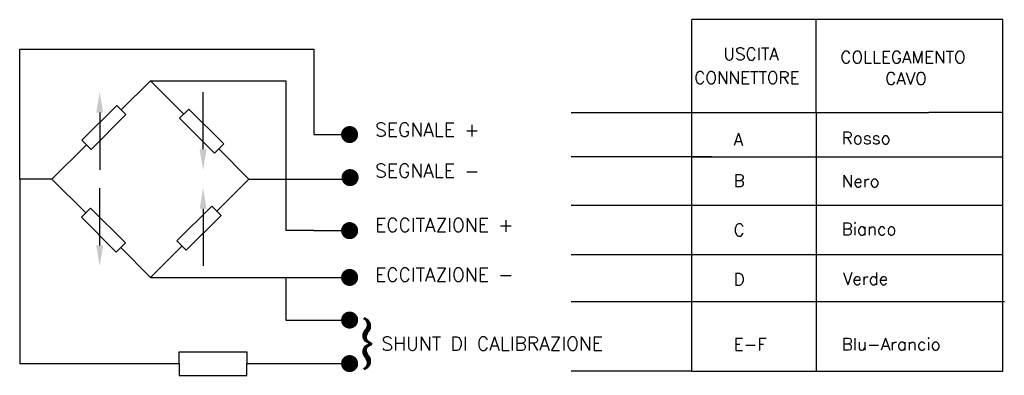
# Model space of a CAD drawing. Extents: x 21 to 148, y 217 to 262.
import ezdxf

# ---------------------------------------------------------------- set-up
doc = ezdxf.new("R2010")
doc.units = 0
doc.header["$LTSCALE"] = 10
doc.header["$MEASUREMENT"] = 0
doc.layers.get('0').update_dxf_attribs({"linetype": 'CONTINUOUS'})
doc.layers.add('QUOTE', color=7, linetype='CONTINUOUS')
doc.styles.add('DEM3', font='romans', dxfattribs={"height": 4.8})

msp = doc.modelspace()

# ---------------------------------------------------------------- linework, layer by layer
for p, q in [((148.1, 262.47), (107.96, 262.47)), ((107.96, 217.09), (107.96, 262.47)), ((124.01, 250.48), (124.01, 262.47)), ((148.1, 250.48), (148.1, 262.47)), ((21.26, 241.89), (21.26, 258.66)), ((21.26, 258.66), (57.21, 258.66)), ((57.21, 258.66), (59.19, 258.66)), ((59.19, 258.66), (59.19, 247.63)), ((38.13, 254.59), (54.01, 254.59)), ((54.01, 254.59), (55.6, 254.59)), ((55.6, 254.59), (55.6, 235.78)), ((33.77, 251.4), (29.28, 246.91)), ((34.97, 250.2), (33.77, 251.4)), ((43.09, 250.92), (41.89, 249.73)), ((47.58, 246.43), (43.09, 250.92)), ((92.41, 250.48), (138.52, 250.48)), ((124.01, 250.48), (124.01, 217.09)), ((148.1, 250.48), (138.52, 250.48)), ((148.1, 217.09), (148.1, 250.48)), ((30.47, 245.71), (34.97, 250.2)), ((41.89, 249.73), (46.38, 245.23)), ((29.28, 246.91), (30.47, 245.71)), ((46.38, 245.23), (47.58, 246.43)), ((59.19, 247.63), (63.82, 247.63)), ((110.53, 244.75), (92.41, 244.75)), ((107.96, 244.75), (110.92, 244.75)), ((110.53, 244.75), (144.29, 244.75)), ((144.29, 244.75), (148.1, 244.75)), ((25.42, 241.89), (21.26, 241.89)), ((21.26, 241.89), (21.26, 218.05)), ((50.83, 241.89), (54.16, 241.89)), ((54.01, 241.89), (59.73, 241.89)), ((59.73, 241.89), (63.82, 241.89)), ((30.41, 238.14), (29.22, 236.94)), ((34.91, 233.65), (30.41, 238.14)), ((46.04, 238.39), (41.55, 233.9)), ((47.24, 237.19), (46.04, 238.39)), ((92.41, 238.53), (113.73, 238.53)), ((113.73, 238.53), (148.1, 238.53)), ((29.22, 236.94), (33.71, 232.45)), ((42.75, 232.7), (47.24, 237.19)), ((55.6, 235.78), (55.6, 235.22)), ((59.19, 235.22), (55.6, 235.22)), ((59.19, 235.22), (63.82, 235.22)), ((41.55, 233.9), (42.75, 232.7)), ((33.71, 232.45), (34.91, 233.65)), ((92.41, 232.13), (117.11, 232.13)), ((117.11, 232.13), (148.1, 232.13)), ((38.13, 229.18), (63.82, 229.18)), ((55.6, 229.18), (55.6, 223.67)), ((92.41, 226.09), (127.49, 226.09)), ((127.49, 226.09), (148.28, 226.09)), ((55.6, 223.67), (63.82, 223.67)), ((41.83, 218.05), (41.83, 219.58)), ((41.83, 219.58), (50.58, 219.58)), ((50.58, 219.58), (50.58, 218.05)), ((21.26, 218.05), (41.83, 218.05)), ((41.83, 218.05), (41.83, 216.53)), ((50.58, 216.53), (50.58, 218.05)), ((50.58, 218.05), (63.82, 218.05)), ((41.83, 216.53), (50.58, 216.53)), ((107.96, 217.09), (92.41, 217.09)), ((107.96, 217.09), (143.51, 217.09)), ((126.09, 217.09), (148.1, 217.09))]:
    msp.add_line(p, q)
for points in [[(42.44, 250.28), (38.13, 254.59), (34.35, 250.82)], [(29.86, 246.32), (25.42, 241.89)], [(46.69, 237.74), (50.83, 241.89), (46.93, 245.79)], [(25.42, 241.89), (29.79, 237.52)], [(34.29, 233.03), (38.13, 229.18), (42.2, 233.25)]]:
    msp.add_lwpolyline(points)
at = {"const_width": 1.1}
for points in [[(63.27, 247.63, 1), (64.37, 247.63, 1)], [(63.33, 242.07, 1), (64.43, 242.07, 1)], [(63.27, 235.22, 1), (64.37, 235.22, 1)], [(63.27, 229.18, 1), (64.37, 229.18, 1)], [(63.27, 223.67, 1), (64.37, 223.67, 1)], [(63.27, 218.05, 1), (64.37, 218.05, 1)]]:
    msp.add_lwpolyline(points, format="xyb", close=True, dxfattribs=at)
at = {"layer": 'QUOTE'}
for p, q in [((44.92, 245.73), (44.92, 253.09)), ((31.58, 250.46), (31.58, 243.09)), ((31.58, 233.32), (31.58, 240.69)), ((44.92, 238.05), (44.92, 230.68))]:
    msp.add_line(p, q, dxfattribs=at)
for points in [[(31.13, 250.46), (32.03, 250.46), (31.58, 253.16)], [(44.47, 245.73), (45.37, 245.73), (44.92, 243.03)], [(44.47, 238.05), (45.37, 238.05), (44.92, 240.75)], [(31.13, 233.32), (32.03, 233.32), (31.58, 230.62)]]:
    msp.add_solid(points, dxfattribs=at)

# ---------------------------------------------------------------- texts
at = {"style": 'DEM3'}
for s, height, p in [('USCITA', 1.584, (112.05, 257.25)), ('COLLEGAMENTO', 1.5844, (127.13, 256.83)), ('CONNETTORE', 1.584, (108.29, 254.19)), ('CAVO', 1.584, (132.92, 254.08)), ('SEGNALE +', 1.765, (67.12, 247.36)), ('A', 1.58, (113.36, 246.22)), ('Rosso', 1.584, (127.31, 246.39)), ('SEGNALE -', 1.765, (67.12, 242.08)), ('B', 1.58, (113.36, 240.89)), ('Nero', 1.584, (127.31, 240.82)), ('ECCITAZIONE +', 1.7647, (67.12, 235.07)), ('Bianco', 1.584, (127.31, 234.64)), ('C', 1.58, (113.36, 234.52)), ('ECCITAZIONE -', 1.7647, (67.12, 228.65)), ('Verde', 1.584, (127.46, 228.22)), ('D', 1.58, (113.36, 228.15)), ('}', 4.32, (64.74, 218.77)), ('SHUNT DI CALIBRAZIONE', 1.7647, (67.92, 219.75)), ('E-F', 1.584, (113.36, 219.75)), ('Blu-Arancio', 1.5844, (127.31, 219.77))]:
    msp.add_text(s, height=height, dxfattribs=at).set_placement(p)

doc.saveas('drawing.dxf')
